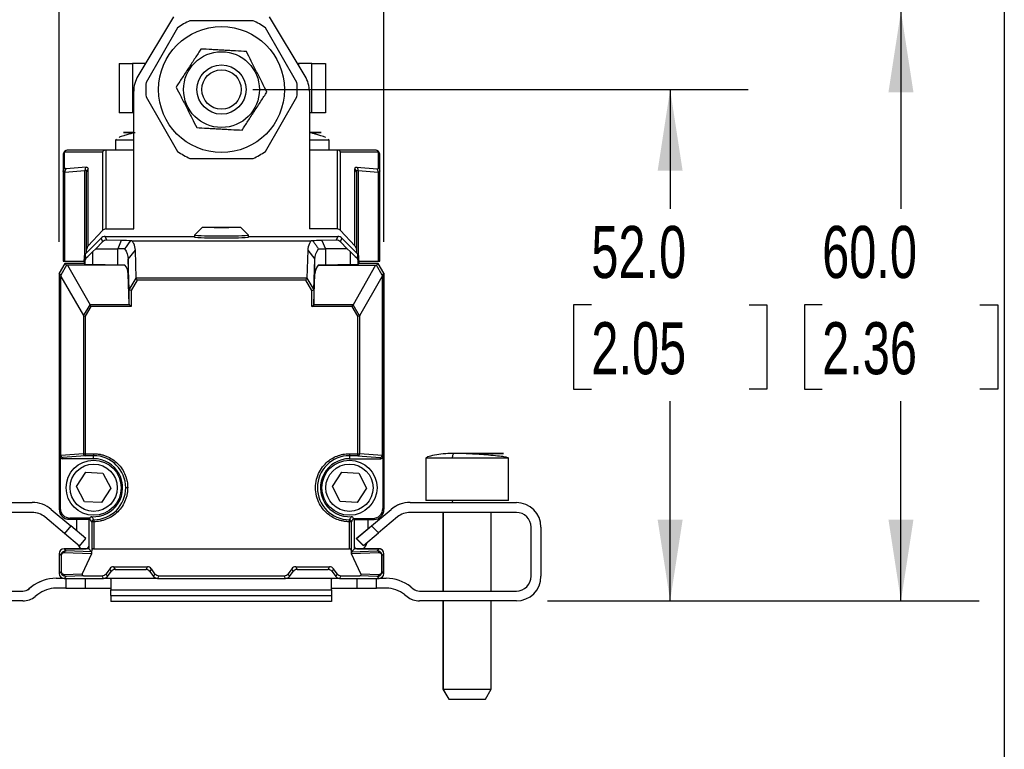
# Model space of a CAD drawing. Header units: millimetres. Extents: x 16 to 683, y 16 to 524.
# Tile 9 of 11: x 583 to 683, y 214 to 288. Entities that reach past the tile are written whole.
import ezdxf

# ---------------------------------------------------------------- set-up
doc = ezdxf.new("R2010")
doc.units = ezdxf.units.MM
doc.header["$LTSCALE"] = 2.5
doc.layers.add('DIMENSIONS', color=140, linetype='Continuous', lineweight=25)
doc.layers.add('TEXT', color=140, linetype='Continuous', lineweight=25)
doc.styles.add('SLDTEXTSTYLE0', font='TXT', dxfattribs={"width": 0.7})
doc.dimstyles.new('SLDDIMSTYLE2', dxfattribs={"dimtxt": 5.39502, "dimasz": 8.255, "dimexe": 0, "dimexo": 0.0625, "dimgap": 1.348755, "dimtad": 0, "dimtih": 1, "dimtoh": 1, "dimrnd": 1e-09, "dimzin": 4, "dimdsep": 46, "dimtxsty": 'SLDTEXTSTYLE0', "dimsah": 1, "dimcen": 0.09, "dimadec": 0, "dimazin": 1, "dimtfac": 1, "dimtmove": 0, "dimatfit": 0, "dimfxl": 0, "dimfrac": 2, "dimtolj": 1, "dimtzin": 12, "dimarcsym": 0})
doc.dimstyles.new('SLDDIMSTYLE3', dxfattribs={"dimtxt": 5.39502, "dimasz": 8.255, "dimexe": 0, "dimexo": 0.0625, "dimgap": 1.348755, "dimtad": 0, "dimtih": 1, "dimtoh": 1, "dimrnd": 1e-09, "dimzin": 4, "dimdsep": 46, "dimtxsty": 'SLDTEXTSTYLE0', "dimsah": 1, "dimcen": 0.09, "dimadec": 0, "dimazin": 1, "dimtfac": 1, "dimtofl": 0, "dimtmove": 0, "dimatfit": 3, "dimfxl": 0, "dimfrac": 2, "dimtolj": 1, "dimtzin": 12, "dimarcsym": 0})

# ---------------------------------------------------------------- blocks, each defined once
blk = doc.blocks.new('_D_7')
at = {"layer": 'DIMENSIONS'}
for p, q in [((606.24, 280.69), (656.6, 280.69)), ((648.66, 280.69), (648.66, 268.58)), ((640.65, 258.8), (638.83, 258.8)), ((638.83, 258.8), (638.83, 250.23)), ((656.68, 258.8), (658.49, 258.8)), ((658.49, 258.8), (658.49, 250.23)), ((638.83, 250.23), (640.65, 250.23)), ((658.49, 250.23), (656.68, 250.23)), ((648.66, 228.72), (648.66, 249.02)), ((636.2, 228.72), (656.6, 228.72))]:
    blk.add_line(p, q, dxfattribs=at)
for points in [[(648.66, 280.69), (647.39, 272.44), (649.93, 272.44)], [(648.66, 228.72), (649.93, 236.98), (647.39, 236.98)]]:
    blk.add_solid(points, dxfattribs=at)
at = {"layer": 'DIMENSIONS', "char_height": 5.292, "attachment_point": 1, "style": 'SLDTEXTSTYLE0'}
for s, insert in [('52.0', (640.65, 266.83)), ('2.05', (640.65, 257.05))]:
    blk.add_mtext(s, dxfattribs=dict(at, insert=insert))
blk = doc.blocks.new('_D_8')
at = {"layer": 'DIMENSIONS'}
for p, q in [((610.09, 288.67), (680.06, 288.67)), ((672.12, 288.67), (672.12, 268.58)), ((664.11, 258.8), (662.3, 258.8)), ((662.3, 258.8), (662.3, 250.23)), ((680.14, 258.8), (681.95, 258.8)), ((681.95, 258.8), (681.95, 250.23)), ((662.3, 250.23), (664.11, 250.23)), ((681.95, 250.23), (680.14, 250.23)), ((672.12, 228.72), (672.12, 249.02)), ((636.2, 228.72), (680.06, 228.72))]:
    blk.add_line(p, q, dxfattribs=at)
for points in [[(672.12, 288.67), (670.85, 280.42), (673.39, 280.42)], [(672.12, 228.72), (673.39, 236.98), (670.85, 236.98)]]:
    blk.add_solid(points, dxfattribs=at)
at = {"layer": 'DIMENSIONS', "char_height": 5.292, "attachment_point": 1, "style": 'SLDTEXTSTYLE0'}
for s, insert in [('60.0', (664.11, 266.83)), ('2.36', (664.11, 257.05))]:
    blk.add_mtext(s, dxfattribs=dict(at, insert=insert))
blk = doc.blocks.new('_D_9')
at = {"layer": 'DIMENSIONS'}
for p, q in [((586.56, 265.2), (586.56, 311.36)), ((619.56, 265.2), (619.56, 311.36)), ((586.56, 303.43), (570.68, 303.43)), ((595.23, 303.43), (593.42, 303.43)), ((593.42, 303.43), (593.42, 294.85)), ((611.26, 303.43), (613.07, 303.43)), ((613.07, 303.43), (613.07, 294.85)), ((619.56, 303.43), (635.44, 303.43)), ((593.42, 294.85), (595.23, 294.85)), ((613.07, 294.85), (611.26, 294.85))]:
    blk.add_line(p, q, dxfattribs=at)
for points in [[(586.56, 303.43), (578.3, 304.7), (578.3, 302.16)], [(619.56, 303.43), (627.82, 302.16), (627.82, 304.7)]]:
    blk.add_solid(points, dxfattribs=at)
at = {"layer": 'DIMENSIONS', "char_height": 5.292, "attachment_point": 1, "style": 'SLDTEXTSTYLE0'}
for s, insert in [('33.0', (595.23, 311.45)), ('1.30', (595.23, 301.67))]:
    blk.add_mtext(s, dxfattribs=dict(at, insert=insert))

msp = doc.modelspace()

# ---------------------------------------------------------------- linework, layer by layer
for p, q in [((598.185, 288.09), (594.562, 282.057)), ((606.27, 287.691), (599.854, 287.691)), ((611.562, 282.057), (607.939, 288.09)), ((598.604, 286.969), (595.396, 281.413)), ((610.728, 281.413), (607.52, 286.969)), ((592.656, 283.335), (592.656, 278.335)), ((592.656, 283.335), (594.027, 283.335)), ((594.027, 283.335), (594.027, 278.335)), ((595.33, 283.335), (594.027, 283.335)), ((610.794, 283.335), (610.888, 283.335)), ((610.888, 283.335), (610.888, 283.178)), ((612.254, 283.335), (610.888, 283.335)), ((612.254, 278.335), (612.254, 283.335)), ((612.254, 283.335), (613.625, 283.335)), ((613.625, 283.335), (613.625, 278.335)), ((594.134, 266.521), (594.134, 280.513)), ((611.99, 280.513), (611.99, 266.521)), ((595.396, 279.969), (598.604, 274.413)), ((607.52, 274.413), (610.728, 279.969)), ((594.027, 278.335), (592.656, 278.335)), ((594.134, 278.335), (594.027, 278.335)), ((612.254, 278.335), (611.99, 278.335)), ((613.625, 278.335), (612.254, 278.335)), ((592.392, 275.615), (592.291, 275.535)), ((592.291, 275.535), (592.291, 274.541)), ((594.134, 275.535), (592.291, 275.535)), ((613.991, 275.535), (611.99, 275.535)), ((613.991, 275.535), (613.9, 275.607)), ((613.991, 274.541), (613.991, 275.535)), ((587.11, 272.77), (587.11, 274.375)), ((587.11, 274.375), (590.957, 274.375)), ((591.338, 274.541), (587.464, 274.541)), ((590.957, 274.375), (590.957, 266.366)), ((591.311, 274.54), (591.311, 266.521)), ((594.134, 274.541), (591.338, 274.541)), ((614.789, 274.541), (611.99, 274.541)), ((618.664, 274.541), (614.789, 274.541)), ((614.817, 274.54), (614.817, 266.521)), ((615.17, 266.366), (615.17, 274.375)), ((615.17, 274.375), (619.017, 274.375)), ((619.017, 272.77), (619.017, 274.375)), ((586.964, 274.041), (586.964, 272.436)), ((599.854, 273.691), (606.27, 273.691)), ((619.164, 272.436), (619.164, 274.041)), ((586.964, 272.436), (586.964, 263.241)), ((587.137, 272.3), (589.18, 272.483)), ((587.137, 263.241), (587.137, 272.3)), ((587.255, 272.635), (587.233, 272.634)), ((589.298, 272.817), (587.255, 272.635)), ((589.18, 263.933), (589.18, 272.483)), ((589.354, 264.451), (589.354, 272.293)), ((589.5, 264.825), (589.5, 272.627)), ((616.627, 264.825), (616.627, 272.627)), ((616.774, 272.293), (616.774, 264.451)), ((616.83, 272.817), (618.873, 272.635)), ((616.947, 272.483), (618.99, 272.3)), ((616.947, 272.483), (616.947, 263.923)), ((618.99, 272.3), (618.99, 263.241)), ((619.164, 263.241), (619.164, 272.436)), ((589.5, 264.825), (590.957, 266.366)), ((591.311, 266.521), (594.134, 266.521)), ((601.111, 266.683), (600.311, 265.884)), ((605.811, 265.884), (605.011, 266.683)), ((614.817, 266.521), (611.99, 266.521)), ((615.17, 266.366), (616.627, 264.825)), ((589.242, 264.009), (590.819, 265.586)), ((590.274, 264.517), (590.974, 265.213)), ((590.819, 265.586), (590.974, 265.213)), ((591.4, 265.383), (591.243, 265.761)), ((591.243, 265.761), (600.311, 265.761)), ((592.873, 265.355), (591.4, 265.383)), ((592.873, 265.355), (592.518, 264.517)), ((593.961, 265.323), (612.171, 265.323)), ((600.311, 265.883), (600.311, 265.683)), ((605.811, 265.683), (605.811, 265.883)), ((605.811, 265.761), (614.879, 265.761)), ((614.722, 265.383), (613.259, 265.355)), ((613.259, 265.355), (613.614, 264.517)), ((614.879, 265.761), (614.722, 265.383)), ((615.148, 265.212), (615.303, 265.586)), ((615.848, 264.517), (615.148, 265.212)), ((615.303, 265.586), (616.879, 264.009)), ((589.354, 264.12), (589.354, 264.451)), ((590.274, 264.517), (589.978, 264.229)), ((589.978, 262.901), (589.978, 264.229)), ((590.274, 264.517), (592.518, 264.517)), ((593.205, 264.517), (592.518, 264.517)), ((592.518, 262.853), (592.518, 264.517)), ((593.58, 263.442), (594.306, 264.375)), ((594.394, 261.533), (594.306, 264.375)), ((611.826, 264.375), (611.738, 261.533)), ((611.826, 264.375), (612.552, 263.442)), ((613.614, 264.517), (613.614, 262.853)), ((615.848, 264.517), (613.614, 264.517)), ((615.848, 264.517), (616.143, 264.229)), ((616.143, 264.229), (616.143, 262.901)), ((616.774, 264.451), (616.774, 264.115)), ((586.964, 263.241), (587.137, 263.241)), ((587.137, 263.241), (589.096, 263.241)), ((589.096, 263.655), (589.096, 263.31)), ((589.096, 263.31), (589.182, 263.275)), ((589.096, 263.31), (589.096, 263.021)), ((589.182, 263.275), (589.182, 262.935)), ((589.242, 263.664), (589.242, 264.009)), ((589.344, 263.621), (589.242, 263.664)), ((593.677, 260.344), (593.58, 263.442)), ((593.58, 263.442), (593.58, 261.978)), ((612.455, 260.344), (612.552, 263.442)), ((612.552, 261.978), (612.552, 263.442)), ((616.88, 263.664), (616.778, 263.621)), ((616.879, 264.009), (616.88, 263.664)), ((616.94, 263.274), (617.026, 263.31)), ((616.94, 262.935), (616.94, 263.274)), ((617.026, 263.31), (617.026, 263.655)), ((617.026, 263.31), (617.026, 263.021)), ((617.026, 263.241), (618.99, 263.241)), ((617.036, 263.021), (617.036, 263.241)), ((618.99, 263.241), (619.164, 263.241)), ((587.136, 263.021), (586.558, 262.021)), ((587.321, 262.836), (586.744, 261.835)), ((587.136, 263.021), (587.321, 262.836)), ((589.096, 263.021), (587.136, 263.021)), ((587.41, 262.833), (587.321, 262.836)), ((587.41, 262.833), (589.694, 258.83)), ((593.248, 262.833), (587.41, 262.833)), ((589.182, 262.935), (589.096, 263.021)), ((592.518, 262.853), (589.978, 262.901)), ((612.884, 262.833), (618.713, 262.833)), ((616.143, 262.901), (613.614, 262.853)), ((618.713, 262.833), (616.439, 258.83)), ((617.026, 263.021), (616.94, 262.935)), ((618.986, 263.021), (617.026, 263.021)), ((618.713, 262.833), (618.801, 262.836)), ((618.801, 262.836), (618.986, 263.021)), ((619.378, 261.835), (618.801, 262.836)), ((619.564, 262.021), (618.986, 263.021)), ((618.986, 263.021), (618.996, 263.021)), ((619.574, 262.021), (618.996, 263.021)), ((586.558, 262.021), (586.558, 238.036)), ((586.744, 261.835), (586.558, 262.021)), ((586.744, 261.835), (586.746, 261.7)), ((586.746, 261.7), (589.018, 257.717)), ((586.746, 243.497), (586.746, 261.7)), ((593.677, 258.883), (593.58, 261.978)), ((593.685, 260.326), (594.394, 261.533)), ((594.501, 261.336), (593.877, 260.274)), ((594.501, 261.336), (594.401, 261.51)), ((611.731, 261.51), (594.401, 261.51)), ((611.631, 261.336), (594.501, 261.336)), ((611.631, 261.336), (611.731, 261.51)), ((612.255, 260.274), (611.631, 261.336)), ((611.738, 261.533), (612.447, 260.326)), ((612.455, 258.883), (612.552, 261.978)), ((617.114, 257.717), (619.376, 261.7)), ((619.378, 261.835), (619.376, 261.7)), ((619.376, 261.7), (619.376, 243.497)), ((619.564, 262.021), (619.378, 261.835)), ((619.564, 238.001), (619.564, 262.021)), ((619.574, 262.021), (619.574, 238.036)), ((593.677, 258.883), (593.677, 260.344)), ((593.877, 260.274), (593.685, 260.326)), ((593.877, 260.274), (593.877, 258.655)), ((612.255, 260.274), (612.447, 260.326)), ((612.255, 258.655), (612.255, 260.274)), ((612.455, 260.344), (612.455, 258.883)), ((589.034, 257.704), (589.694, 258.83)), ((589.794, 258.655), (589.209, 257.656)), ((589.794, 258.655), (589.694, 258.83)), ((593.702, 258.83), (589.694, 258.83)), ((593.877, 258.655), (589.794, 258.655)), ((593.877, 258.655), (593.702, 258.83)), ((612.255, 258.655), (612.43, 258.83)), ((616.339, 258.655), (612.255, 258.655)), ((616.439, 258.83), (612.43, 258.83)), ((616.339, 258.655), (616.439, 258.83)), ((616.923, 257.657), (616.339, 258.655)), ((617.098, 257.704), (616.439, 258.83)), ((589.018, 257.717), (589.018, 243.683)), ((589.034, 257.704), (589.209, 257.656)), ((589.209, 257.656), (589.209, 243.683)), ((616.923, 257.657), (617.098, 257.704)), ((616.923, 243.683), (616.923, 257.657)), ((617.114, 243.683), (617.114, 257.717)), ((586.663, 243.374), (586.746, 243.497)), ((586.663, 243.374), (586.663, 238.141)), ((589.018, 243.683), (586.746, 243.497)), ((586.945, 243.297), (586.863, 243.174)), ((589.209, 243.483), (586.945, 243.297)), ((589.018, 243.683), (589.209, 243.683)), ((589.209, 243.683), (590.066, 243.683)), ((589.209, 243.683), (589.209, 243.483)), ((590.066, 243.483), (589.209, 243.483)), ((590.066, 243.683), (590.066, 243.483)), ((590.066, 243.174), (590.066, 243.483)), ((616.066, 243.683), (616.923, 243.683)), ((616.066, 243.683), (616.066, 243.483)), ((616.923, 243.483), (616.066, 243.483)), ((616.066, 243.483), (616.066, 243.174)), ((616.923, 243.483), (616.923, 243.683)), ((616.923, 243.683), (617.114, 243.683)), ((616.923, 243.483), (619.177, 243.297)), ((619.376, 243.497), (617.114, 243.683)), ((619.259, 243.174), (619.177, 243.297)), ((619.376, 243.497), (619.459, 243.374)), ((619.459, 243.374), (619.459, 238.106)), ((623.819, 243.221), (623.819, 238.921)), ((623.828, 243.221), (623.819, 243.221)), ((623.828, 243.221), (623.828, 238.921)), ((626.513, 243.221), (623.828, 243.221)), ((632.228, 243.221), (626.513, 243.221)), ((632.228, 238.921), (632.228, 243.221)), ((590.066, 243.174), (586.863, 243.174)), ((616.066, 243.174), (619.259, 243.174)), ((588.338, 240.35), (589.277, 241.806)), ((589.277, 241.806), (591.006, 241.721)), ((591.006, 241.721), (591.798, 240.18)), ((614.339, 240.363), (615.289, 241.811)), ((615.289, 241.811), (617.018, 241.713)), ((617.018, 241.713), (617.797, 240.167)), ((589.129, 238.809), (588.338, 240.35)), ((615.119, 238.816), (614.339, 240.363)), ((591.798, 240.18), (590.859, 238.724)), ((617.797, 240.167), (616.848, 238.718)), ((573.028, 238.721), (583.826, 238.721)), ((590.859, 238.724), (589.129, 238.809)), ((616.848, 238.718), (615.119, 238.816)), ((622.23, 238.721), (633.028, 238.721)), ((623.828, 238.921), (623.819, 238.921)), ((626.513, 238.921), (623.828, 238.921)), ((632.228, 238.921), (626.513, 238.921)), ((583.826, 237.721), (573.028, 237.721)), ((587.088, 235.587), (585.103, 237.253)), ((587.097, 235.587), (585.112, 237.253)), ((585.755, 238.019), (587.74, 236.353)), ((586.558, 238.036), (586.663, 238.141)), ((618.296, 236.344), (620.293, 238.019)), ((618.305, 236.344), (620.302, 238.019)), ((620.944, 237.253), (619.015, 235.634)), ((619.459, 238.106), (619.564, 238.001)), ((633.028, 237.721), (622.23, 237.721)), ((625.569, 237.721), (625.569, 229.721)), ((625.578, 237.721), (625.578, 229.721)), ((630.478, 229.721), (630.478, 237.721)), ((587.74, 236.353), (587.097, 235.587)), ((587.663, 237.141), (587.558, 237.036)), ((587.558, 237.036), (589.563, 237.036)), ((589.563, 237.021), (587.563, 237.021)), ((589.563, 237.001), (587.568, 237.001)), ((589.676, 237.141), (587.663, 237.141)), ((589.272, 235.067), (587.74, 236.353)), ((588.341, 235.849), (588.341, 237.001)), ((589.646, 237.119), (589.563, 237.036)), ((589.563, 237.036), (589.563, 234.016)), ((590.074, 236.769), (589.874, 236.769)), ((589.874, 236.769), (589.874, 233.82)), ((590.074, 236.769), (590.074, 234.016)), ((616.058, 234.016), (616.058, 236.769)), ((616.258, 236.769), (616.058, 236.769)), ((616.258, 233.82), (616.258, 236.769)), ((616.463, 237.106), (618.459, 237.106)), ((616.569, 237.001), (616.472, 237.098)), ((616.569, 234.016), (616.569, 237.001)), ((616.569, 237.001), (618.564, 237.001)), ((616.758, 235.053), (618.296, 236.344)), ((616.767, 235.053), (618.305, 236.344)), ((617.941, 237.001), (617.941, 236.046)), ((618.3, 236.34), (618.296, 236.344)), ((619.015, 235.634), (618.305, 236.344)), ((618.564, 237.001), (618.459, 237.106)), ((634.519, 231.221), (634.519, 236.221)), ((634.528, 231.221), (634.528, 236.221)), ((635.528, 236.221), (635.528, 231.221)), ((587.092, 235.591), (587.088, 235.587)), ((588.62, 234.301), (587.088, 235.587)), ((588.629, 234.301), (587.097, 235.587)), ((617.477, 234.344), (619.015, 235.634)), ((588.62, 234.301), (588.624, 234.306)), ((588.629, 234.301), (589.272, 235.067)), ((616.758, 235.053), (617.468, 234.344)), ((616.767, 235.053), (617.477, 234.344)), ((586.563, 233.516), (586.563, 233.521)), ((586.752, 233.327), (586.563, 233.516)), ((586.563, 233.516), (586.563, 231.516)), ((586.771, 233.327), (586.752, 233.327)), ((586.752, 233.327), (586.752, 231.705)), ((586.771, 233.327), (586.771, 231.705)), ((587.063, 234.021), (589.313, 234.021)), ((587.063, 234.016), (587.263, 233.816)), ((589.563, 234.016), (587.063, 234.016)), ((589.848, 233.512), (587.082, 233.616)), ((589.861, 233.718), (587.263, 233.816)), ((589.848, 233.512), (588.903, 231.485)), ((589.563, 234.016), (589.861, 233.718)), ((589.869, 233.548), (589.874, 233.82)), ((590.074, 234.016), (616.058, 234.016)), ((616.263, 233.548), (616.258, 233.82)), ((616.271, 233.718), (616.569, 234.016)), ((616.271, 233.718), (618.868, 233.816)), ((619.05, 233.616), (616.284, 233.512)), ((617.229, 231.485), (616.284, 233.512)), ((619.069, 234.016), (616.569, 234.016)), ((616.81, 234.021), (619.06, 234.021)), ((618.868, 233.816), (619.069, 234.016)), ((619.361, 231.705), (619.361, 233.327)), ((619.38, 233.327), (619.361, 233.327)), ((619.38, 233.327), (619.569, 233.516)), ((619.38, 231.705), (619.38, 233.327)), ((619.569, 231.516), (619.569, 233.516)), ((592.097, 232.199), (595.529, 232.199)), ((592.097, 232.199), (592.238, 231.916)), ((595.388, 231.916), (595.529, 232.199)), ((610.603, 232.199), (614.035, 232.199)), ((610.603, 232.199), (610.744, 231.916)), ((613.894, 231.916), (614.035, 232.199)), ((586.752, 231.705), (586.563, 231.516)), ((587.263, 231.216), (587.063, 231.016)), ((587.082, 231.416), (588.903, 231.485)), ((589.028, 231.283), (587.263, 231.216)), ((589.028, 231.283), (590.93, 231.283)), ((591.063, 231.016), (590.93, 231.283)), ((591.699, 231.995), (591.328, 231.486)), ((591.463, 231.216), (591.328, 231.486)), ((591.463, 231.216), (591.838, 231.716)), ((591.838, 231.716), (591.699, 231.995)), ((592.238, 231.916), (595.388, 231.916)), ((595.928, 231.995), (595.788, 231.716)), ((595.788, 231.716), (596.163, 231.216)), ((596.298, 231.486), (595.928, 231.995)), ((596.298, 231.486), (596.163, 231.216)), ((596.696, 231.283), (596.563, 231.016)), ((596.696, 231.283), (609.436, 231.283)), ((609.569, 231.016), (609.436, 231.283)), ((610.204, 231.995), (609.834, 231.486)), ((609.969, 231.216), (609.834, 231.486)), ((609.969, 231.216), (610.344, 231.716)), ((610.344, 231.716), (610.204, 231.995)), ((610.744, 231.916), (613.894, 231.916)), ((614.433, 231.995), (614.294, 231.716)), ((614.294, 231.716), (614.669, 231.216)), ((614.804, 231.486), (614.433, 231.995)), ((614.804, 231.486), (614.669, 231.216)), ((615.202, 231.283), (615.069, 231.016)), ((615.202, 231.283), (617.104, 231.283)), ((618.868, 231.216), (617.104, 231.283)), ((617.229, 231.485), (619.05, 231.416)), ((619.069, 231.016), (618.868, 231.216)), ((619.361, 231.705), (619.38, 231.705)), ((619.569, 231.516), (619.38, 231.705)), ((586.255, 231.021), (586.993, 231.021)), ((587.063, 231.016), (591.063, 231.016)), ((587.228, 231.016), (587.228, 230.021)), ((589.228, 230.021), (589.228, 231.016)), ((591.133, 231.021), (591.673, 231.021)), ((591.673, 231.021), (596.493, 231.021)), ((591.828, 230.957), (591.828, 229.85)), ((596.563, 231.016), (609.569, 231.016)), ((609.639, 231.021), (614.383, 231.021)), ((614.228, 229.85), (614.228, 230.957)), ((614.383, 231.021), (614.999, 231.021)), ((615.069, 231.016), (619.069, 231.016)), ((616.828, 231.016), (616.828, 230.021)), ((618.828, 230.021), (618.828, 231.016)), ((619.139, 231.021), (619.801, 231.021)), ((573.028, 229.721), (582.877, 229.721)), ((583.748, 230.144), (583.492, 229.94)), ((583.757, 230.144), (583.501, 229.94)), ((584.381, 229.364), (584.126, 229.159)), ((587.228, 230.021), (586.255, 230.021)), ((587.228, 230.021), (589.228, 230.021)), ((589.228, 230.021), (591.774, 230.021)), ((591.819, 230.021), (591.819, 229.85)), ((591.819, 229.264), (591.819, 229.85)), ((591.819, 229.85), (591.828, 229.85)), ((591.819, 229.264), (591.828, 229.264)), ((591.819, 229.264), (591.819, 228.654)), ((591.828, 229.85), (614.228, 229.85)), ((591.828, 229.264), (591.828, 229.85)), ((591.828, 229.264), (614.228, 229.264)), ((591.828, 229.264), (591.828, 228.654)), ((614.228, 229.85), (614.228, 229.264)), ((614.228, 229.264), (614.228, 228.654)), ((614.282, 230.021), (616.828, 230.021)), ((616.828, 230.021), (618.828, 230.021)), ((619.801, 230.021), (618.828, 230.021)), ((621.666, 229.364), (621.921, 229.159)), ((621.675, 229.364), (621.93, 229.159)), ((622.3, 230.144), (622.555, 229.94)), ((623.18, 229.721), (633.028, 229.721)), ((582.877, 228.721), (573.028, 228.721)), ((591.828, 228.654), (591.819, 228.654)), ((614.228, 228.654), (591.828, 228.654)), ((633.028, 228.721), (623.18, 228.721)), ((625.569, 228.721), (625.569, 219.76)), ((625.578, 228.721), (625.578, 219.76)), ((630.478, 219.76), (630.478, 228.721)), ((625.569, 219.76), (626.169, 218.721)), ((625.569, 219.76), (625.578, 219.76)), ((625.578, 219.76), (626.178, 218.721)), ((625.578, 219.76), (627.144, 219.76)), ((627.144, 219.76), (630.478, 219.76)), ((629.878, 218.721), (630.478, 219.76)), ((626.169, 218.721), (626.178, 218.721)), ((626.178, 218.721), (629.878, 218.721))]:
    msp.add_line(p, q)
at = {"flags": 128}
for points in [[(603.061, 266.649), (602.315, 266.651), (601.682, 266.659), (601.259, 266.67), (601.111, 266.683), (601.259, 266.696), (601.682, 266.707), (602.315, 266.714), (603.061, 266.717), (603.807, 266.714), (604.44, 266.707), (604.863, 266.696), (605.011, 266.683), (604.863, 266.67), (604.44, 266.659), (603.807, 266.651), (603.061, 266.649)], [(612.927, 264.517), (612.995, 264.517), (613.068, 264.517), (613.147, 264.517), (613.231, 264.517), (613.319, 264.517), (613.413, 264.517), (613.511, 264.517), (613.614, 264.517)], [(588.755, 234.016), (588.678, 234.124), (588.536, 234.372)]]:
    msp.add_lwpolyline(points, dxfattribs=at)
for centre, radius in [((603.062, 280.691), 6.4), ((603.062, 280.691), 3.852), ((603.062, 280.691), 2.5), ((603.062, 280.691), 2), ((590.066, 240.226), 2.8), ((590.066, 240.226), 2.4), ((616.066, 240.226), 2.8), ((616.066, 240.226), 2.4)]:
    msp.add_circle(centre, radius)
for centre, radius, start, end in [((603.062, 280.691), 7.7, 114.61998, 125.38002), ((603.062, 280.691), 7.7, 54.61998, 65.38002), ((603.062, 280.691), 7.7, 174.61998, 185.38002), ((603.062, 280.691), 7.7, 354.61998, 5.38002), ((587.464, 274.041), 0.5, 90, 180), ((587.424, 274.039), 0.46, 132.98511, 179.69824), ((587.466, 274.075), 0.466, 90.32163, 139.90718), ((603.062, 280.691), 7.7, 234.61998, 245.38002), ((603.062, 280.691), 7.7, 294.61998, 305.38002), ((618.661, 274.075), 0.466, 40.09283, 89.67837), ((618.664, 274.041), 0.5, 360, 90), ((618.703, 274.039), 0.46, 0.30176, 47.01489), ((587.424, 272.434), 0.46, 132.98511, 179.69824), ((587.626, 272.301), 0.515, 139.75015, 180.18951), ((587.65, 272.308), 0.512, 140.40355, 180.85338), ((618.478, 272.308), 0.512, 359.14661, 39.5965), ((618.703, 272.434), 0.46, 0.30176, 47.01489), ((602.186, 293.983), 28.162, 266.18396, 271.78114), ((602.313, 301.56), 35.933, 266.80681, 271.1935), ((603.818, 300.672), 34.846, 268.75598, 273.27892), ((603.927, 294.803), 29.181, 268.29867, 273.70103), ((589.215, 243.68), 0.197, 179.18398, 268.05147), ((590.066, 240.226), 3.257, 0, 90), ((616.066, 240.226), 3.257, 90, 269.86949), ((616.917, 243.68), 0.197, 271.93447, 0.80723), ((590.066, 240.226), 2.948, 266.38995, 90), ((616.066, 240.226), 2.948, 90, 273.61004), ((590.066, 240.226), 3.257, 270.13051, 360), ((583.826, 235.721), 3, 50, 90), ((622.221, 235.721), 3, 90, 130), ((622.23, 235.721), 3, 90, 130), ((633.028, 236.221), 2.5, 0, 90), ((583.817, 235.721), 2, 50, 90), ((583.826, 235.721), 2, 50, 90), ((587.563, 238.021), 1, 197.75741, 270), ((622.23, 235.721), 2, 90, 130), ((633.019, 236.221), 1.5, 0, 90), ((633.028, 236.221), 1.5, 0, 90), ((589.313, 234.271), 0.25, 270, 0), ((616.81, 234.271), 0.25, 195.5349, 270), ((615.941, 235.235), 2, 322.44956, 343.66228), ((587.063, 233.521), 0.5, 90, 180), ((590.074, 233.816), 0.2, 90, 179), ((616.058, 233.816), 0.2, 1, 90), ((619.06, 233.521), 0.5, 61.42664, 90), ((633.019, 231.221), 1.5, 270, 0), ((633.028, 231.221), 2.5, 270, 0), ((633.028, 231.221), 1.5, 270, 0), ((586.246, 227.021), 4, 90, 128.65981), ((586.255, 227.021), 4, 90, 128.65981), ((619.801, 227.021), 4, 51.34019, 90), ((582.867, 230.721), 1, 270, 308.65981), ((582.877, 230.721), 1, 270, 308.65981), ((586.255, 227.021), 3, 90, 128.65981), ((619.792, 227.021), 3, 51.34019, 90), ((619.801, 227.021), 3, 51.34019, 90), ((623.18, 230.721), 1, 231.34019, 270), ((582.877, 230.721), 2, 270, 308.65981), ((623.171, 230.721), 2, 231.34019, 270), ((623.18, 230.721), 2, 231.34019, 270)]:
    msp.add_arc(centre, radius, start, end)
for centre, major_axis, ratio, start_param, end_param in [((597.136, 280.512), (-2.893, 0.802), 0.9993441, 6.0129519, 6.5534187), ((608.988, 280.512), (2.893, 0.802), 0.9993441, 6.0129519, 6.5534187), ((591.311, 274.041), (0.363, 0.363), 0.9482229, 0.8119685, 1.5973667), ((591.811, 274.041), (0.687, -0.414), 0.4092964, 2.5447877, 2.5979284), ((614.317, 274.041), (0.687, 0.414), 0.4092964, 0.5436643, 0.5968049), ((614.817, 274.041), (0.363, -0.363), 0.9482229, 1.544226, 2.3296242), ((591.311, 265.992), (0, 0.529), 0.9454727, 0, 0.7853982), ((614.817, 265.992), (0, 0.529), 0.9454727, 5.4977871, 6.2831853), ((591.243, 265.161), (0.23, -0.554), 0.9998216, 2.7489567, 3.5342286), ((591.404, 264.774), (-0.369, 0.492), 0.9738991, 5.6331291, 6.4184011), ((589.581, 265.302), (4.453, 0), 0.017456, 0.3271071, 0.7388377), ((616.551, 265.302), (4.453, 0), 0.017456, 2.402757, 2.8144773), ((614.718, 264.773), (0.369, 0.492), 0.9738991, 6.1479695, 6.9332415), ((614.879, 265.161), (-0.23, -0.554), 0.9998216, 2.7489567, 3.5342287), ((592.181, 266.482), (3, 3.001), 0.0123407, 3.4603989, 3.8755115), ((589.854, 264.451), (0, -0.529), 0.9454727, 3.9269908, 4.712389), ((613.941, 266.482), (-3, 3.001), 0.0123407, 2.4076738, 2.8227864), ((616.274, 264.451), (0, 0.529), 0.9454727, 4.712389, 5.4977871), ((592.181, 262.936), (3, 0), 0.0174551, 3.1590459, 3.8878553), ((589.581, 262.805), (4, 0), 0.0174551, 0.4108264, 0.7462626), ((589.581, 261.939), (4, 0), 0.5600824, 0.0174529, 0.4108264), ((616.551, 261.939), (4, 0), 0.5600824, 2.7307663, 3.1241394), ((616.551, 262.805), (4, 0), 0.0174551, 2.39533, 2.7307663), ((613.941, 262.936), (3, 0), 0.0174551, 5.5369227, 6.265732), ((593.877, 260.686), (0.193, 0.359), 0.1418428, 2.9013751, 3.1745238), ((612.255, 260.686), (-0.193, 0.359), 0.1418428, 3.1086615, 3.3818101), ((593.877, 258.885), (0.2, 0), 0.5600824, 3.1590459, 3.6521437), ((612.255, 258.885), (0.2, 0), 0.5600824, 5.7726342, 6.265732), ((589.209, 258.11), (0.178, 0.405), 0.2261943, 2.9752467, 3.1755124), ((586.863, 243.374), (0.111, 0.166), 0.9995052, 2.1589688, 3.7293083), ((586.945, 243.497), (-0.102, 0.172), 0.9950918, 1.0424217, 2.6071294), ((619.177, 243.497), (0.102, 0.172), 0.9951118, 3.6762239, 5.2409534), ((619.259, 243.374), (-0.111, 0.166), 0.9995052, 2.553877, 4.1242165), ((587.558, 238.036), (0.707, 0.707), 0.9996955, 2.3563468, 3.9268385), ((587.663, 238.141), (0.707, 0.707), 0.9996955, 2.3563468, 3.9268385), ((618.459, 238.106), (-0.707, 0.707), 0.9996955, 2.3563468, 3.9268385), ((618.564, 238.001), (-0.707, 0.707), 0.9996955, 2.3563468, 3.9268385), ((587.063, 233.516), (0.354, -0.354), 0.9996955, 2.3563468, 3.9268385), ((590.068, 233.511), (0.222, 0.136), 0.6415593, 2.1873488, 2.3731486), ((589.861, 233.518), (0, 0.2), 0.0428488, 4.8626112, 6.240232), ((616.271, 233.518), (0, 0.2), 0.0428488, 0.0429533, 1.4205741), ((616.064, 233.511), (0.222, -0.136), 0.6415593, 0.7684441, 0.9542438), ((619.069, 233.516), (-0.354, -0.354), 0.9996955, 2.3563468, 3.9268385), ((592.101, 231.69), (-0.119, 0.495), 0.9803381, 6.0514757, 6.9786187), ((595.525, 231.69), (0.119, 0.495), 0.9803381, 5.587752, 6.5148949), ((610.607, 231.69), (-0.119, 0.495), 0.9803381, 6.0514757, 6.9786187), ((614.031, 231.69), (0.119, 0.495), 0.9803381, 5.587752, 6.5148949), ((587.063, 231.516), (0.354, 0.354), 0.9996955, 2.3563468, 3.9268385), ((589.124, 231.486), (0.222, 0.147), 0.6321568, 2.3392404, 3.902661), ((590.925, 231.791), (-0.119, 0.495), 0.9803381, 2.9098831, 3.837026), ((591.063, 231.516), (-0.224, 0.447), 0.9998096, 2.6780212, 3.6051641), ((592.238, 231.416), (-0.224, 0.447), 0.9998096, 5.8196138, 6.7467568), ((595.388, 231.416), (0.224, 0.447), 0.9998096, 5.8196138, 6.7467568), ((596.563, 231.516), (0.224, 0.447), 0.9998096, 2.6780212, 3.6051641), ((596.701, 231.791), (0.119, 0.495), 0.9803381, 2.4461593, 3.3733022), ((609.431, 231.791), (-0.119, 0.495), 0.9803381, 2.9098831, 3.837026), ((609.569, 231.516), (-0.224, 0.447), 0.9998096, 2.6780212, 3.6051641), ((610.744, 231.416), (-0.224, 0.447), 0.9998096, 5.8196138, 6.7467568), ((613.894, 231.416), (0.224, 0.447), 0.9998096, 5.8196138, 6.7467568), ((615.069, 231.516), (0.224, 0.447), 0.9998096, 2.6780212, 3.6051641), ((615.207, 231.791), (0.119, 0.495), 0.9803381, 2.4461593, 3.3733022), ((617.008, 231.486), (0.222, -0.147), 0.6321568, 5.522117, 7.0855375), ((619.069, 231.516), (-0.354, 0.354), 0.9996955, 2.3563468, 3.9268385)]:
    msp.add_ellipse(centre, major_axis=major_axis, ratio=ratio, start_param=start_param, end_param=end_param)
for points, knots in [([(600.975, 284.811), (600.783, 284.518), (600.585, 284.215), (600.271, 283.733), (600.164, 283.569), (599.941, 283.227), (599.828, 283.055), (599.604, 282.712), (599.492, 282.54), (599.269, 282.198), (599.161, 282.032), (598.844, 281.547), (598.643, 281.239), (598.45, 280.944)], [0, 0, 0, 0, 0.25, 0.25, 0.375, 0.375, 0.5, 0.5, 0.625, 0.625, 0.75, 0.75, 1, 1, 1, 1]), ([(605.587, 284.559), (605.237, 284.578), (604.875, 284.598), (604.301, 284.629), (604.105, 284.64), (603.698, 284.662), (603.492, 284.673), (603.083, 284.696), (602.878, 284.707), (602.47, 284.729), (602.273, 284.74), (601.695, 284.772), (601.327, 284.792), (600.975, 284.811)], [0, 0, 0, 0, 0.25, 0.25, 0.375, 0.375, 0.5, 0.5, 0.625, 0.625, 0.75, 0.75, 1, 1, 1, 1]), ([(607.674, 280.438), (607.515, 280.751), (607.352, 281.074), (607.092, 281.587), (607.003, 281.762), (606.819, 282.126), (606.726, 282.309), (606.541, 282.675), (606.448, 282.858), (606.264, 283.222), (606.174, 283.399), (605.913, 283.916), (605.746, 284.244), (605.587, 284.559)], [0, 0, 0, 0, 0.25, 0.25, 0.375, 0.375, 0.5, 0.5, 0.625, 0.625, 0.75, 0.75, 1, 1, 1, 1]), ([(598.45, 280.944), (598.608, 280.631), (598.772, 280.308), (599.032, 279.795), (599.121, 279.62), (599.305, 279.256), (599.398, 279.072), (599.583, 278.707), (599.676, 278.524), (599.86, 278.159), (599.95, 277.983), (600.211, 277.466), (600.378, 277.138), (600.537, 276.823)], [0, 0, 0, 0, 0.25, 0.25, 0.375, 0.375, 0.5, 0.5, 0.625, 0.625, 0.75, 0.75, 1, 1, 1, 1]), ([(605.149, 276.571), (605.34, 276.864), (605.539, 277.167), (605.853, 277.649), (605.96, 277.813), (606.183, 278.155), (606.296, 278.327), (606.52, 278.67), (606.632, 278.842), (606.855, 279.184), (606.963, 279.35), (607.28, 279.835), (607.481, 280.143), (607.674, 280.438)], [0, 0, 0, 0, 0.25, 0.25, 0.375, 0.375, 0.5, 0.5, 0.625, 0.625, 0.75, 0.75, 1, 1, 1, 1]), ([(593.991, 276.254), (593.988, 276.253), (593.969, 276.246), (593.886, 276.219), (593.736, 276.178), (593.442, 276.101), (593.073, 275.993), (592.736, 275.894), (592.677, 275.841), (592.667, 275.832)], [0, 0, 0, 0, 0.0027026, 0.0212842, 0.1020789, 0.2320259, 0.5315653, 0.9245318, 1, 1, 1, 1]), ([(594.134, 276.335), (593.86, 276.335), (593.249, 276.335), (592.986, 276.335), (593.329, 276.335), (593.82, 276.335), (594.284, 276.335), (594.289, 276.335)], [0, 0, 0, 0, 0.2149009, 0.4781939, 0.7414869, 0.9969186, 1, 1, 1, 1]), ([(600.537, 276.823), (600.887, 276.804), (601.249, 276.784), (601.822, 276.753), (602.019, 276.742), (602.426, 276.72), (602.632, 276.709), (603.041, 276.686), (603.245, 276.675), (603.653, 276.653), (603.851, 276.642), (604.429, 276.61), (604.797, 276.59), (605.149, 276.571)], [0, 0, 0, 0, 0.25, 0.25, 0.375, 0.375, 0.5, 0.5, 0.625, 0.625, 0.75, 0.75, 1, 1, 1, 1]), ([(611.992, 276.335), (611.997, 276.335), (612.461, 276.335), (612.951, 276.335), (613.297, 276.335), (613.016, 276.335), (612.369, 276.335), (612.06, 276.335)], [0, 0, 0, 0, 0.0030049, 0.2520935, 0.5088482, 0.7656028, 1, 1, 1, 1]), ([(613.625, 275.824), (613.613, 275.835), (613.552, 275.891), (613.211, 275.992), (612.812, 276.111), (612.517, 276.184), (612.351, 276.233), (612.312, 276.246), (612.293, 276.253), (612.29, 276.254)], [0, 0, 0, 0, 0.09842437, 0.48168435, 0.77382506, 0.95353352, 0.97924157, 0.99736419, 1, 1, 1, 1]), ([(587.111, 272.299), (587.098, 272.3), (587.071, 272.301), (587.039, 272.31), (587.011, 272.324), (586.99, 272.343), (586.975, 272.368), (586.965, 272.399), (586.964, 272.424), (586.964, 272.436)], [0, 0, 0, 0, 0.1399525, 0.2804829, 0.4218299, 0.5642286, 0.7079086, 0.8530935, 1, 1, 1, 1]), ([(589.354, 272.293), (589.354, 272.361), (589.339, 272.412), (589.31, 272.444), (589.281, 272.475), (589.238, 272.489), (589.18, 272.483)], [3.11470228, 3.11470228, 3.11470228, 3.11470228, 3.28558048, 3.28558048, 3.28558048, 3.45645868, 3.45645868, 3.45645868, 3.45645868]), ([(589.298, 272.817), (589.365, 272.823), (589.415, 272.81), (589.449, 272.778), (589.483, 272.746), (589.5, 272.696), (589.5, 272.627)], [3.11470228, 3.11470228, 3.11470228, 3.11470228, 3.28558048, 3.28558048, 3.28558048, 3.45645868, 3.45645868, 3.45645868, 3.45645868]), ([(616.627, 272.627), (616.628, 272.644), (616.629, 272.676), (616.639, 272.718), (616.655, 272.752), (616.677, 272.78), (616.705, 272.8), (616.74, 272.813), (616.781, 272.819), (616.813, 272.818), (616.83, 272.817)], [0, 0, 0, 0, 0.1298179, 0.2573235, 0.3829642, 0.5072074, 0.6305365, 0.7534457, 0.8764341, 1, 1, 1, 1]), ([(616.774, 272.293), (616.774, 272.353), (616.761, 272.416), (616.735, 272.475), (616.722, 272.504), (616.706, 272.532), (616.688, 272.558), (616.67, 272.583), (616.649, 272.606), (616.627, 272.627)], [-0.0000029, -0.0000029, -0.0000029, -0.0000029, 0.5031882, 0.5031882, 0.5031882, 0.7547838, 0.7547838, 0.7547838, 1, 1, 1, 1]), ([(616.947, 272.483), (616.89, 272.489), (616.847, 272.475), (616.817, 272.444), (616.788, 272.412), (616.774, 272.361), (616.774, 272.293)], [3.11470228, 3.11470228, 3.11470228, 3.11470228, 3.28558048, 3.28558048, 3.28558048, 3.45645868, 3.45645868, 3.45645868, 3.45645868]), ([(618.873, 272.635), (618.886, 272.634), (618.912, 272.633), (618.944, 272.639), (618.971, 272.652), (618.992, 272.672), (619.006, 272.698), (619.016, 272.73), (619.017, 272.757), (619.017, 272.77)], [0, 0, 0, 0, 0.14115915, 0.28165667, 0.42223719, 0.56364399, 0.70660751, 0.85183467, 1, 1, 1, 1]), ([(594.306, 264.375), (594.299, 264.6), (594.24, 264.824), (594.085, 265.137), (594.028, 265.231), (593.961, 265.323)], [4.32773281, 4.32773281, 4.32773281, 4.32773281, 4.58231072, 4.58231072, 4.69493569, 4.69493569, 4.69493569, 4.69493569]), ([(612.171, 265.323), (612.104, 265.231), (612.047, 265.137), (611.892, 264.824), (611.833, 264.6), (611.826, 264.375)], [1.58824962, 1.58824962, 1.58824962, 1.58824962, 1.70087123, 1.70087123, 1.95544914, 1.95544914, 1.95544914, 1.95544914]), ([(612.927, 264.517), (612.861, 264.599), (612.797, 264.682), (612.733, 264.767), (612.665, 264.858), (612.598, 264.951), (612.531, 265.044), (612.465, 265.138), (612.399, 265.232), (612.334, 265.327)], [0.0000000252, 0.0000000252, 0.0000000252, 0.0000000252, 0.0003261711, 0.0003261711, 0.0003261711, 0.0006766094, 0.0006766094, 0.0006766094, 0.0010275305, 0.0010275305, 0.0010275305, 0.0010275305]), ([(589.344, 263.621), (589.292, 263.573), (589.253, 263.517), (589.199, 263.399), (589.184, 263.337), (589.182, 263.275)], [0, 0, 0, 0, 0.5, 0.5, 1, 1, 1, 1]), ([(616.778, 263.621), (616.83, 263.573), (616.869, 263.517), (616.923, 263.399), (616.938, 263.336), (616.94, 263.274)], [0, 0, 0, 0, 0.5, 0.5, 1, 1, 1, 1]), ([(594.401, 261.51), (594.399, 261.514), (594.395, 261.521), (594.395, 261.529), (594.394, 261.533)], [0, 0, 0, 0, 0.4886465, 1, 1, 1, 1]), ([(611.738, 261.533), (611.737, 261.529), (611.737, 261.521), (611.733, 261.514), (611.731, 261.51)], [0, 0, 0, 0, 0.51135369, 1, 1, 1, 1]), ([(617.114, 257.717), (617.112, 257.714), (617.107, 257.708), (617.101, 257.705), (617.098, 257.704)], [0, 0, 0, 0, 0.5163579, 1, 1, 1, 1]), ([(590.066, 243.683), (590.128, 243.682), (590.253, 243.68), (590.439, 243.665), (590.623, 243.64), (590.805, 243.605), (590.985, 243.56), (591.163, 243.506), (591.501, 243.382), (591.978, 243.137), (592.526, 242.687), (592.976, 242.138), (593.244, 241.62), (593.391, 241.192), (593.467, 240.875), (593.514, 240.552), (593.52, 240.335), (593.523, 240.226)], [0, 0, 0, 0, 0.034541, 0.068839, 0.1029934, 0.1371051, 0.171275, 0.2056037, 0.2401904, 0.3700112, 0.5000276, 0.6298456, 0.759865, 0.8201319, 0.8798827, 0.9396586, 1, 1, 1, 1]), ([(616.058, 236.769), (616.003, 236.77), (615.894, 236.772), (615.731, 236.784), (615.569, 236.804), (615.409, 236.831), (615.249, 236.866), (614.944, 236.948), (614.505, 237.12), (613.946, 237.468), (613.423, 237.955), (612.978, 238.603), (612.679, 239.38), (612.574, 240.23), (612.681, 241.08), (612.982, 241.856), (613.428, 242.503), (613.952, 242.988), (614.512, 243.335), (615.002, 243.526), (615.415, 243.626), (615.739, 243.674), (615.957, 243.68), (616.066, 243.683)], [0, 0, 0, 0, 0.0151334, 0.0302036, 0.0452444, 0.0602897, 0.0753735, 0.0905296, 0.1477705, 0.205097, 0.2718494, 0.344241, 0.4209488, 0.5000121, 0.5790753, 0.6557831, 0.7281747, 0.7949272, 0.852156, 0.9094945, 0.9396836, 0.9697612, 1, 1, 1, 1]), ([(626.693, 243.721), (626.407, 243.713), (625.76, 243.695), (624.819, 243.567), (624.191, 243.428), (623.877, 243.309), (623.845, 243.251), (623.828, 243.221)], [0, 0, 0, 0, 0.17783415, 0.40276927, 0.6786107, 0.83478997, 1, 1, 1, 1]), ([(626.693, 243.721), (626.672, 243.721), (626.649, 243.71), (626.605, 243.661), (626.583, 243.623), (626.548, 243.526), (626.534, 243.467), (626.517, 243.343), (626.513, 243.28), (626.513, 243.221)], [0, 0, 0, 0, 0.25, 0.25, 0.5, 0.5, 0.75, 0.75, 1, 1, 1, 1]), ([(631.992, 243.32), (631.846, 243.349), (631.546, 243.407), (630.724, 243.493), (629.771, 243.573), (628.82, 243.638), (627.764, 243.7), (627.099, 243.713), (626.693, 243.721)], [0, 0, 0, 0, 0.1720492, 0.3539244, 0.5212785, 0.6699071, 0.7985775, 1, 1, 1, 1]), ([(629.363, 243.721), (629.651, 243.721), (629.962, 243.721), (630.589, 243.721), (630.905, 243.721), (631.297, 243.721), (631.413, 243.721), (631.598, 243.721), (631.666, 243.721), (631.736, 243.721), (631.738, 243.721), (631.665, 243.721), (631.59, 243.721), (631.368, 243.721), (631.22, 243.721), (630.868, 243.721), (630.664, 243.721), (630.225, 243.721), (629.989, 243.721), (629.511, 243.721), (629.268, 243.721), (628.556, 243.721), (628.106, 243.721), (627.32, 243.721), (626.981, 243.721), (626.693, 243.721)], [0, 0, 0, 0, 0.125, 0.125, 0.25, 0.25, 0.3125, 0.3125, 0.375, 0.375, 0.4375, 0.4375, 0.5, 0.5, 0.5625, 0.5625, 0.625, 0.625, 0.6875, 0.6875, 0.75, 0.75, 0.875, 0.875, 1, 1, 1, 1]), ([(632.228, 243.221), (632.221, 243.251), (632.213, 243.284), (632.009, 243.318), (631.992, 243.32)], [0, 0, 0, 0, 0.9160735, 1, 1, 1, 1]), ([(593.523, 240.226), (593.522, 240.164), (593.52, 240.039), (593.504, 239.854), (593.48, 239.67), (593.445, 239.488), (593.401, 239.308), (593.346, 239.13), (593.223, 238.793), (592.978, 238.317), (592.53, 237.768), (591.982, 237.318), (591.465, 237.051), (591.038, 236.903), (590.722, 236.827), (590.4, 236.779), (590.183, 236.772), (590.074, 236.769)], [0, 0, 0, 0, 0.0345554, 0.0688649, 0.1030275, 0.1371439, 0.1713149, 0.2056409, 0.240221, 0.3700751, 0.5000288, 0.6298829, 0.7598364, 0.8201279, 0.8798929, 0.9396707, 1, 1, 1, 1]), ([(593.523, 240.226), (593.476, 240.226), (593.422, 240.226), (593.344, 240.226), (593.324, 240.226), (593.323, 240.226)], [0, 0, 0, 0, 0.5, 0.5, 1, 1, 1, 1]), ([(626.513, 238.921), (626.513, 238.874), (626.52, 238.819), (626.548, 238.74), (626.568, 238.721), (626.585, 238.721)], [0, 0, 0, 0, 0.5, 0.5, 1, 1, 1, 1]), ([(589.88, 237.284), (589.835, 237.287), (589.79, 237.274), (589.716, 237.222), (589.689, 237.184), (589.676, 237.141)], [0, 0, 0, 0, 0.5, 0.5, 1, 1, 1, 1]), ([(590.073, 236.969), (590.037, 237.027), (590.002, 237.084), (589.966, 237.143), (589.937, 237.19), (589.909, 237.237), (589.88, 237.284)], [0, 0, 0, 0, 0.006569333, 0.006569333, 0.006569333, 0.011811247, 0.011811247, 0.011811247, 0.011811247]), ([(616.252, 237.284), (616.221, 237.233), (616.191, 237.182), (616.16, 237.132), (616.126, 237.077), (616.092, 237.023), (616.059, 236.969)], [0, 0, 0, 0, 0.005633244, 0.005633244, 0.005633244, 0.011811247, 0.011811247, 0.011811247, 0.011811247]), ([(616.463, 237.106), (616.457, 237.157), (616.432, 237.205), (616.354, 237.27), (616.303, 237.287), (616.252, 237.284)], [0, 0, 0, 0, 0.5, 0.5, 1, 1, 1, 1]), ([(589.646, 237.119), (589.648, 237.121), (589.651, 237.123), (589.654, 237.126), (589.66, 237.131), (589.667, 237.136), (589.676, 237.141)], [0, 0, 0, 0, 0.0003870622, 0.0003870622, 0.0003870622, 0.0012507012, 0.0012507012, 0.0012507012, 0.0012507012]), ([(589.874, 236.769), (589.835, 236.828), (589.759, 236.942), (589.683, 237.061), (589.646, 237.119)], [0, 0, 0, 0, 0.5133301, 1, 1, 1, 1]), ([(589.874, 236.769), (589.874, 236.793), (589.878, 236.819), (589.888, 236.843), (589.898, 236.868), (589.913, 236.892), (589.933, 236.911), (589.953, 236.931), (589.977, 236.946), (590.001, 236.956), (590.014, 236.96), (590.026, 236.964), (590.039, 236.966), (590.05, 236.968), (590.062, 236.969), (590.073, 236.969)], [-0.0000091, -0.0000091, -0.0000091, -0.0000091, 0.2514909, 0.2514909, 0.2514909, 0.5029909, 0.5029909, 0.5029909, 0.7544909, 0.7544909, 0.7544909, 0.8802409, 0.8802409, 0.8802409, 1, 1, 1, 1]), ([(590.073, 236.969), (590.073, 236.968), (590.073, 236.948), (590.074, 236.87), (590.074, 236.816), (590.074, 236.769)], [0, 0, 0, 0, 0.5, 0.5, 1, 1, 1, 1]), ([(616.058, 236.769), (616.058, 236.816), (616.058, 236.87), (616.059, 236.948), (616.059, 236.968), (616.059, 236.969)], [0, 0, 0, 0, 0.5, 0.5, 1, 1, 1, 1]), ([(616.059, 236.969), (616.07, 236.969), (616.082, 236.968), (616.093, 236.966), (616.106, 236.964), (616.118, 236.96), (616.131, 236.956), (616.155, 236.946), (616.179, 236.931), (616.199, 236.911), (616.219, 236.892), (616.234, 236.868), (616.244, 236.843), (616.254, 236.819), (616.258, 236.793), (616.258, 236.769)], [0, 0, 0, 0, 0.119759, 0.119759, 0.119759, 0.245509, 0.245509, 0.245509, 0.4970091, 0.4970091, 0.4970091, 0.7485092, 0.7485092, 0.7485092, 1.0000093, 1.0000093, 1.0000093, 1.0000093]), ([(616.472, 237.098), (616.438, 237.043), (616.366, 236.932), (616.295, 236.824), (616.258, 236.769)], [0, 0, 0, 0, 0.48752538, 1, 1, 1, 1]), ([(616.472, 237.098), (616.47, 237.1), (616.468, 237.102), (616.465, 237.104), (616.464, 237.105), (616.464, 237.105), (616.463, 237.106)], [0, 0, 0, 0, 0.00038711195, 0.00038711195, 0.00038711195, 0.0004727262, 0.0004727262, 0.0004727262, 0.0004727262]), ([(586.752, 233.327), (586.752, 233.345), (586.754, 233.382), (586.763, 233.436), (586.778, 233.489), (586.8, 233.541), (586.828, 233.59), (586.862, 233.637), (586.911, 233.689), (586.979, 233.741), (587.062, 233.783), (587.159, 233.812), (587.225, 233.814), (587.263, 233.816)], [0, 0, 0, 0, 0.0503446, 0.1025268, 0.1575483, 0.2162653, 0.2793842, 0.3474743, 0.4209896, 0.5460909, 0.6960639, 0.8233164, 1, 1, 1, 1]), ([(587.082, 233.616), (587.069, 233.616), (587.042, 233.616), (587.003, 233.61), (586.959, 233.597), (586.912, 233.576), (586.865, 233.542), (586.825, 233.498), (586.794, 233.446), (586.774, 233.389), (586.772, 233.347), (586.771, 233.327)], [0, 0, 0, 0, 0.1120599, 0.2226715, 0.3321846, 0.4824637, 0.6195943, 0.7458126, 0.8527649, 0.9310946, 1, 1, 1, 1]), ([(587.263, 233.816), (587.216, 233.815), (587.169, 233.794), (587.102, 233.72), (587.083, 233.668), (587.082, 233.616)], [0, 0, 0, 0, 0.5, 0.5, 1, 1, 1, 1]), ([(619.38, 233.327), (619.38, 233.393), (619.366, 233.458), (619.341, 233.518), (619.315, 233.578), (619.278, 233.632), (619.23, 233.677), (619.183, 233.723), (619.126, 233.758), (619.064, 233.782), (619.002, 233.805), (618.936, 233.817), (618.868, 233.816)], [3.1338237, 3.1338237, 3.1338237, 3.1338237, 3.5264466, 3.5264466, 3.5264466, 3.9190696, 3.9190696, 3.9190696, 4.3116925, 4.3116925, 4.3116925, 4.7043154, 4.7043154, 4.7043154, 4.7043154]), ([(619.05, 233.616), (619.049, 233.668), (619.03, 233.72), (618.963, 233.794), (618.916, 233.815), (618.868, 233.816)], [0, 0, 0, 0, 0.5, 0.5, 1, 1, 1, 1]), ([(619.361, 233.327), (619.361, 233.337), (619.361, 233.356), (619.356, 233.384), (619.349, 233.412), (619.335, 233.451), (619.309, 233.496), (619.269, 233.54), (619.22, 233.576), (619.166, 233.6), (619.108, 233.615), (619.07, 233.615), (619.05, 233.616)], [0, 0, 0, 0, 0.0333458, 0.0679859, 0.1055327, 0.1472628, 0.2481135, 0.374115, 0.513816, 0.6752559, 0.8336345, 1, 1, 1, 1]), ([(587.263, 231.216), (587.238, 231.217), (587.193, 231.218), (587.132, 231.229), (587.07, 231.248), (587.007, 231.276), (586.903, 231.343), (586.802, 231.457), (586.755, 231.618), (586.752, 231.687), (586.752, 231.705)], [0, 0, 0, 0, 0.1154766, 0.2102253, 0.284251, 0.4067608, 0.5124533, 0.8043241, 0.9508159, 1, 1, 1, 1]), ([(586.771, 231.705), (586.769, 231.705), (586.768, 231.705), (586.767, 231.705), (586.765, 231.705), (586.764, 231.705), (586.763, 231.705), (586.761, 231.705), (586.759, 231.705), (586.757, 231.705), (586.755, 231.705), (586.754, 231.705), (586.753, 231.705), (586.753, 231.705), (586.752, 231.705), (586.752, 231.705)], [0, 0, 0, 0, 0.1191784, 0.1191784, 0.1191784, 0.2450102, 0.2450102, 0.2450102, 0.4966737, 0.4966737, 0.4966737, 0.7483373, 0.7483373, 0.7483373, 1.0000008, 1.0000008, 1.0000008, 1.0000008]), ([(586.771, 231.705), (586.771, 231.695), (586.771, 231.676), (586.776, 231.648), (586.783, 231.62), (586.797, 231.581), (586.823, 231.536), (586.863, 231.492), (586.912, 231.456), (586.966, 231.432), (587.024, 231.417), (587.062, 231.417), (587.082, 231.416)], [0, 0, 0, 0, 0.0333458, 0.0679859, 0.1055327, 0.1472628, 0.2481135, 0.374115, 0.513816, 0.6752559, 0.8336345, 1, 1, 1, 1]), ([(587.082, 231.416), (587.083, 231.364), (587.102, 231.313), (587.169, 231.239), (587.216, 231.217), (587.263, 231.216)], [0, 0, 0, 0, 0.5, 0.5, 1, 1, 1, 1]), ([(618.868, 231.216), (618.936, 231.215), (619.002, 231.227), (619.064, 231.251), (619.126, 231.274), (619.183, 231.309), (619.23, 231.355), (619.278, 231.4), (619.315, 231.455), (619.341, 231.514), (619.366, 231.574), (619.38, 231.639), (619.38, 231.705)], [1.5788699, 1.5788699, 1.5788699, 1.5788699, 1.9714928, 1.9714928, 1.9714928, 2.3641158, 2.3641158, 2.3641158, 2.7567387, 2.7567387, 2.7567387, 3.1493616, 3.1493616, 3.1493616, 3.1493616]), ([(619.05, 231.416), (619.05, 231.405), (619.049, 231.394), (619.047, 231.382), (619.045, 231.37), (619.042, 231.357), (619.037, 231.345), (619.028, 231.32), (619.015, 231.296), (618.997, 231.276), (618.979, 231.257), (618.958, 231.241), (618.935, 231.231), (618.913, 231.221), (618.89, 231.217), (618.868, 231.216)], [0, 0, 0, 0, 0.1188985, 0.1188985, 0.1188985, 0.2447719, 0.2447719, 0.2447719, 0.4965185, 0.4965185, 0.4965185, 0.7482652, 0.7482652, 0.7482652, 1.0000119, 1.0000119, 1.0000119, 1.0000119]), ([(619.05, 231.416), (619.063, 231.416), (619.09, 231.416), (619.129, 231.423), (619.173, 231.435), (619.22, 231.456), (619.267, 231.491), (619.307, 231.534), (619.338, 231.586), (619.358, 231.643), (619.36, 231.685), (619.361, 231.705)], [0, 0, 0, 0, 0.1120599, 0.2226715, 0.3321846, 0.4824637, 0.6195943, 0.7458126, 0.8527649, 0.9310946, 1, 1, 1, 1]), ([(591.673, 231.021), (591.724, 231.021), (591.763, 231.016), (591.815, 230.996), (591.828, 230.979), (591.828, 230.957)], [0, 0, 0, 0, 0.5, 0.5, 1, 1, 1, 1]), ([(614.228, 230.957), (614.228, 230.979), (614.241, 230.995), (614.293, 231.016), (614.332, 231.021), (614.383, 231.021)], [0, 0, 0, 0, 0.5, 0.5, 1, 1, 1, 1])]:
    msp.add_open_spline(points, degree=3, knots=knots)
for points in [[(587.11, 272.77), (587.11, 272.68), (587.152, 272.634), (587.233, 272.634)], [(587.137, 272.3), (587.128, 272.3), (587.12, 272.3), (587.111, 272.299)], [(589.298, 272.817), (589.222, 272.726), (589.179, 272.605), (589.18, 272.483)], [(589.354, 272.293), (589.354, 272.416), (589.408, 272.539), (589.5, 272.627)], [(616.947, 272.483), (616.948, 272.605), (616.906, 272.726), (616.83, 272.817)], [(619.164, 272.436), (619.164, 272.338), (619.105, 272.292), (618.99, 272.3)], [(593.798, 265.327), (593.607, 265.049), (593.412, 264.775), (593.205, 264.517)], [(593.961, 265.323), (593.908, 265.325), (593.854, 265.326), (593.798, 265.327)], [(612.334, 265.327), (612.278, 265.326), (612.224, 265.325), (612.171, 265.323)], [(593.205, 264.517), (593.447, 264.175), (593.571, 263.809), (593.58, 263.442)], [(612.552, 263.442), (612.561, 263.809), (612.685, 264.175), (612.927, 264.517)], [(589.242, 264.009), (589.15, 263.917), (589.096, 263.786), (589.096, 263.655)], [(589.096, 263.31), (589.096, 263.441), (589.15, 263.571), (589.242, 263.664)], [(617.026, 263.655), (617.026, 263.786), (616.972, 263.917), (616.879, 264.009)], [(617.026, 263.31), (617.026, 263.441), (616.972, 263.571), (616.88, 263.664)]]:
    msp.add_open_spline(points, degree=3)
at = {"layer": 'TEXT'}
msp.add_line((682.625, 523.875), (682.625, 15.875), dxfattribs=at)

# ---------------------------------------------------------------- dimensions: what is measured, and where the dimension line sits
at = {"layer": 'DIMENSIONS'}
for base, p1, p2, angle, dimstyle, picture, middle in [((586.558, 303.426), (619.564, 262.021), (586.558, 262.021), 0, 'SLDDIMSTYLE2', '_D_9', (603.247, 303.426)), ((672.123, 288.672), (633.028, 228.721), (606.911, 288.672), 90, 'SLDDIMSTYLE3', '_D_8', (672.123, 258.8)), ((648.662, 280.691), (633.028, 228.721), (603.062, 280.691), 90, 'SLDDIMSTYLE3', '_D_7', (648.662, 258.8))]:
    dim = msp.add_linear_dim(base=base, p1=p1, p2=p2, angle=angle, dimstyle=dimstyle, dxfattribs=at)
    dim.commit()
    dim.dimension.update_dxf_attribs({"geometry": picture, "text_midpoint": middle, "dimtype": 160})

doc.saveas('drawing.dxf')
